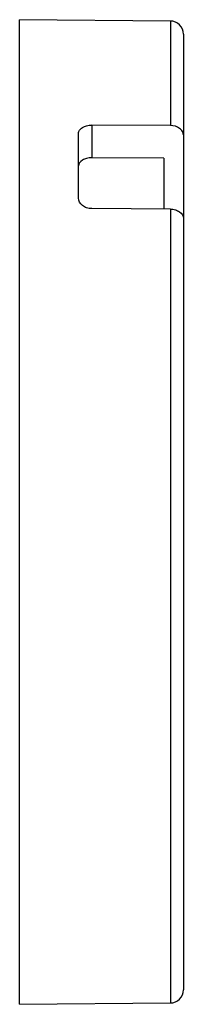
# Paper-space layout '_Links' of a CAD drawing. Header units: millimetres. Extents: x -9.2 to 3.3, y 0 to 75.
import ezdxf

# ---------------------------------------------------------------- set-up
doc = ezdxf.new("R2010")
doc.units = ezdxf.units.MM

psp = doc.layouts.new('_Links')

# ---------------------------------------------------------------- linework, layer by layer
at = {"color": 7, "linetype": 'Continuous', "lineweight": 25}
for p, q in [((-9.2, 0), (-9.2, 75)), ((2.309, 74.9), (-9.2, 75)), ((2.309, 74.9), (2.309, 66.935)), ((3.3, 73.9), (3.3, 1.1)), ((2.309, 66.935), (-3.7, 66.973)), ((-3.7, 66.973), (-3.7, 64.478)), ((-4.7, 61.398), (-4.7, 66.348)), ((1.8, 64.444), (-3.7, 64.478)), ((1.8, 64.444), (1.8, 60.575)), ((2.309, 60.571), (-3.7, 60.609)), ((2.309, 60.571), (2.309, 0.1)), ((-9.2, 0), (2.309, 0.1))]:
    psp.add_line(p, q, dxfattribs=at)
for centre, start, end in [((2.3, 73.9), 0, 89.5), ((2.3, 1.1), 270.5, 0)]:
    psp.add_arc(centre, 1, start, end, dxfattribs=at)
for points in [[(-4.7, 66.348), (-4.7, 66.432), (-4.674, 66.514), (-4.574, 66.667), (-4.5, 66.736), (-4.224, 66.908), (-3.965, 66.974), (-3.7, 66.973)], [(3.3, 66.223), (3.3, 66.316), (3.275, 66.408), (3.176, 66.579), (3.103, 66.658), (2.829, 66.855), (2.572, 66.934), (2.309, 66.935)], [(-3.7, 64.478), (-3.833, 64.479), (-3.963, 64.463), (-4.205, 64.403), (-4.316, 64.358), (-4.592, 64.188), (-4.7, 64.028), (-4.7, 63.861)], [(-3.7, 60.609), (-3.832, 60.61), (-3.962, 60.631), (-4.205, 60.712), (-4.316, 60.772), (-4.592, 60.991), (-4.7, 61.194), (-4.7, 61.398)], [(2.309, 60.571), (2.441, 60.571), (2.57, 60.551), (2.81, 60.479), (2.92, 60.425), (3.194, 60.228), (3.3, 60.045), (3.3, 59.859)]]:
    psp.add_open_spline(points, degree=3, knots=[0, 0, 0, 0, 0.25, 0.25, 0.5, 0.5, 1, 1, 1, 1], dxfattribs=at)

doc.saveas('drawing.dxf')
